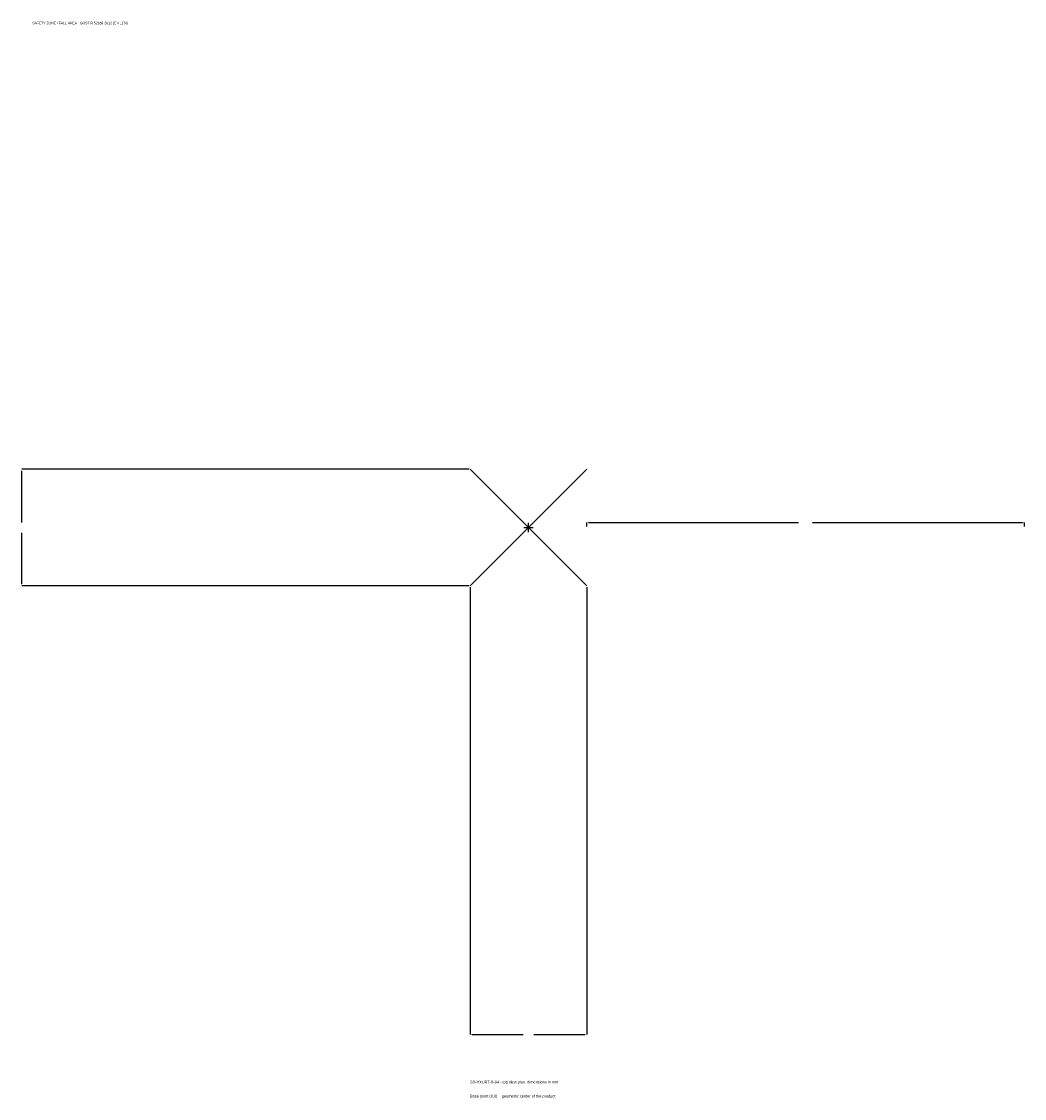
# Model space of a CAD drawing. Extents: x -1737 to 1700, y -1955 to 1733.
import ezdxf

# ---------------------------------------------------------------- set-up
doc = ezdxf.new("R2010")
doc.units = 0
for name, color, linetype in [('GP_MAF_zona_bezopasnosti', 1, 'Continuous'), ('ZSK_DANNYE', 3, 'Continuous'), ('ZSK_KONTUR', 7, 'Continuous'), ('ZSK_RAZMERY', 8, 'Continuous')]:
    doc.layers.add(name, color=color, linetype=linetype)
doc.dimstyles.new('ORION', dxfattribs={"dimtxt": 12, "dimasz": 7.2, "dimexe": 1.25, "dimexo": 3.6, "dimtad": 1, "dimcen": 2.5, "dimazin": 3, "dimtfac": 1, "dimtmove": 0, "dimatfit": 3})

# ---------------------------------------------------------------- blocks, each defined once
blk = doc.blocks.new('_CLOSEDFILLED')
at = {"color": 0, "linetype": 'BYBLOCK'}
blk.add_solid([(-1, 0.16), (0, 0), (-1, -0.16)], dxfattribs=at)
blk = doc.blocks.new('*D1')
for p, q in [((-200, -203.6), (-200, -1736)), ((200, -203.6), (200, -1736)), ((-192.8, -1736), (-18, -1736)), ((18, -1736), (192.8, -1736))]:
    blk.add_line(p, q)
at = {"layer": 'Defpoints'}
for p in [(-200, -200), (200, -200), (-200, -1736)]:
    blk.add_point(p, dxfattribs=at)
at = {"layer": 'ZSK_RAZMERY', "xscale": 7.199999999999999, "yscale": 7.199999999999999, "rotation": 180}
blk.add_blockref('_CLOSEDFILLED', (-200, -1736), dxfattribs=at)
at = {"layer": 'ZSK_RAZMERY', "xscale": 7.199999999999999, "yscale": 7.199999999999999}
blk.add_blockref('_CLOSEDFILLED', (200, -1736), dxfattribs=at)
blk = doc.blocks.new('*D2')
for p, q in [((-203.6, 200), (-1736, 200)), ((-1736, 18), (-1736, 192.8)), ((-1736, -192.8), (-1736, -18)), ((-203.6, -200), (-1736, -200))]:
    blk.add_line(p, q)
at = {"layer": 'Defpoints'}
for p in [(-200, 200), (-1736, -200), (-200, -200)]:
    blk.add_point(p, dxfattribs=at)
at = {"layer": 'ZSK_RAZMERY', "xscale": 7.199999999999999, "yscale": 7.199999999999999}
for p, rotation in [((-1736, 200), 90), ((-1736, -200), 270)]:
    blk.add_blockref('_CLOSEDFILLED', p, dxfattribs=dict(at, rotation=rotation))
blk = doc.blocks.new('*D3')
for p, q in [((200, 3.6), (200, 18)), ((207.2, 18), (926, 18)), ((974, 18), (1692.8, 18)), ((1700, 3.6), (1700, 18))]:
    blk.add_line(p, q)
at = {"layer": 'Defpoints'}
for p in [(200, 18), (200, 0), (1700, 0)]:
    blk.add_point(p, dxfattribs=at)
at = {"layer": 'ZSK_RAZMERY', "xscale": 7.199999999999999, "yscale": 7.199999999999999, "rotation": 180}
blk.add_blockref('_CLOSEDFILLED', (200, 18), dxfattribs=at)
at = {"layer": 'ZSK_RAZMERY', "xscale": 7.199999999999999, "yscale": 7.199999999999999}
blk.add_blockref('_CLOSEDFILLED', (1700, 18), dxfattribs=at)
blk = doc.blocks.new('B1')
at = {"layer": 'ZSK_KONTUR'}
for p, q in [((-200, -200), (200, 200)), ((-200, 200), (200, -200))]:
    blk.add_line(p, q, dxfattribs=at)
at = {"layer": 'ZSK_RAZMERY'}
for p, q in [((-16, 0), (16, 0)), ((0, -16), (0, 16))]:
    blk.add_line(p, q, dxfattribs=at)
at = {"layer": 'GP_MAF_zona_bezopasnosti', "color": 1}
blk.add_text('SAFETY ZONE / FALL AREA - GOST R 52169-2012 (EN 1176)', height=8.4, dxfattribs=at).set_placement((-1700, 1724))
at = {"layer": 'ZSK_RAZMERY'}
dim = blk.add_linear_dim(base=(-1736, -200), p1=(-200, -200), p2=(-200, 200), angle=90, dimstyle='ORION', dxfattribs=at)
dim.commit()
dim.dimension.update_dxf_attribs({"geometry": '*D2', "text_midpoint": (-1736, 0)})
for base, p1, p2, picture, middle in [((200, 18), (200, 0), (1700, 0), '*D3', (950, 18)), ((-200, -1736), (-200, -200), (200, -200), '*D1', (0, -1736))]:
    dim = blk.add_linear_dim(base=base, p1=p1, p2=p2, dimstyle='ORION', dxfattribs=at)
    dim.commit()
    dim.dimension.update_dxf_attribs({"geometry": picture, "text_midpoint": middle})

msp = doc.modelspace()

# ---------------------------------------------------------------- block references
msp.add_blockref('B1', (0, 0))

# ---------------------------------------------------------------- texts
at = {"layer": 'ZSK_DANNYE', "color": 3}
msp.add_text('SD-VXUBT-B-94 - top view plan, dimensions in mm', height=9.6, dxfattribs=at).set_placement((-200, -1904))
at = {"layer": 'ZSK_DANNYE', "color": 7}
msp.add_text('Base point (0,0) = geometric center of the product', height=9.6, dxfattribs=at).set_placement((-200, -1952))

doc.saveas('drawing.dxf')
